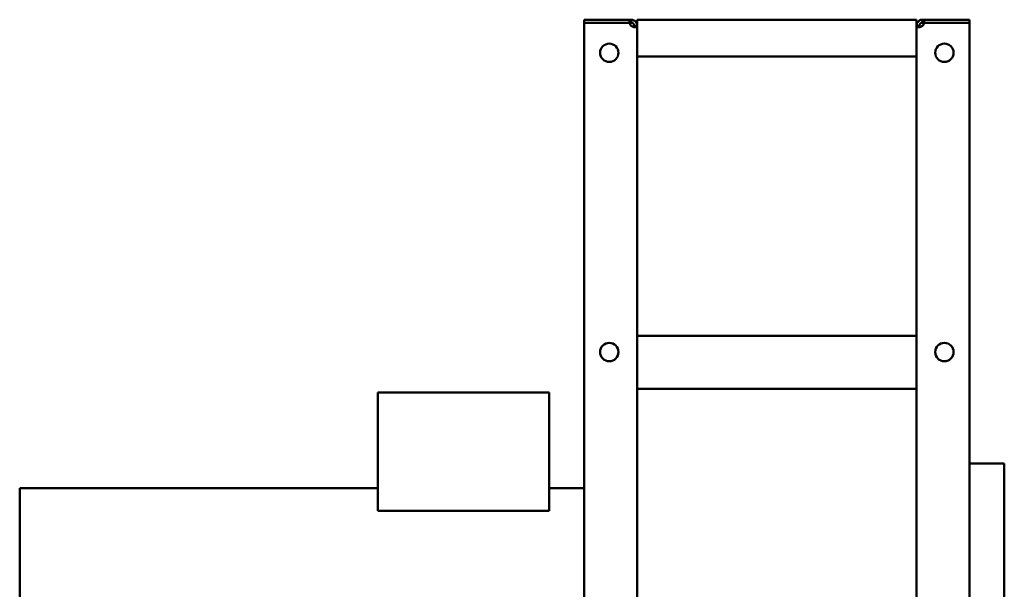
# Model space of a CAD drawing. Header units: millimetres. Extents: x 1066 to 1559, y 643 to 1214.
# Tile 4 of 4: x 1066 to 1559, y 928 to 1214. Entities that reach past the tile are written whole.
import ezdxf

# ---------------------------------------------------------------- set-up
doc = ezdxf.new("R2010")
doc.units = ezdxf.units.MM
doc.header["$LTSCALE"] = 6.25
doc.layers.add('Widoczne (ISO)', color=7, linetype='Continuous', lineweight=50)

msp = doc.modelspace()

# ---------------------------------------------------------------- linework, layer by layer
at = {"layer": 'Widoczne (ISO)'}
for p, q in [((1371.46, 1213.62), (1348.75, 1213.62)), ((1348.75, 1212.12), (1348.75, 1213.62)), ((1371.46, 1212.12), (1348.75, 1212.12)), ((1371.46, 1212.03), (1348.75, 1212.03)), ((1348.75, 644.22), (1348.75, 1212.03)), ((1371.46, 1212.12), (1371.46, 1213.62)), ((1371.46, 1213.62), (1372.25, 1213.62)), ((1372.25, 1212.12), (1371.46, 1212.12)), ((1372.25, 1213.62), (1372.25, 1212.75)), ((1372.25, 1212.75), (1372.25, 1212.12)), ((1373.75, 1210.49), (1373.75, 1210.62)), ((1373.75, 1210.62), (1374.37, 1210.62)), ((1374.37, 1210.49), (1373.75, 1210.49)), ((1374.37, 1210.62), (1375.25, 1210.62)), ((1375.25, 1210.49), (1374.37, 1210.49)), ((1375.25, 1213.62), (1515.25, 1213.62)), ((1375.25, 1213.62), (1375.25, 1198.13)), ((1515.25, 1198.13), (1515.25, 1213.62)), ((1515.25, 1210.62), (1516.13, 1210.62)), ((1516.13, 1210.49), (1515.25, 1210.49)), ((1516.13, 1210.62), (1516.75, 1210.62)), ((1516.75, 1210.49), (1516.13, 1210.49)), ((1516.75, 1210.62), (1516.75, 1210.49)), ((1518.25, 1213.62), (1519.04, 1213.62)), ((1518.25, 1212.75), (1518.25, 1213.62)), ((1518.25, 1212.12), (1518.25, 1212.75)), ((1519.04, 1212.12), (1518.25, 1212.12)), ((1519.04, 1213.62), (1519.04, 1212.12)), ((1541.75, 1213.62), (1519.04, 1213.62)), ((1519.04, 1212.12), (1541.75, 1212.12)), ((1541.75, 1212.03), (1519.04, 1212.03)), ((1541.75, 1212.12), (1541.75, 1213.62)), ((1541.75, 1212.03), (1541.75, 644.22)), ((1375.25, 1198.13), (1375.25, 1195.13)), ((1375.25, 1195.13), (1375.25, 1055.12)), ((1375.25, 1195.13), (1515.25, 1195.13)), ((1515.25, 1198.13), (1515.25, 1195.13)), ((1515.25, 1055.12), (1515.25, 1195.13)), ((1375.25, 1055.12), (1515.25, 1055.12)), ((1375.25, 1052.13), (1375.25, 1055.12)), ((1375.25, 1052.13), (1375.25, 1028.63)), ((1515.25, 1055.12), (1515.25, 1052.13)), ((1515.25, 1028.63), (1515.25, 1052.13)), ((1245.26, 1026.83), (1331.11, 1026.83)), ((1245.26, 1026.83), (1245.26, 967.45)), ((1331.11, 1026.83), (1331.11, 967.45)), ((1375.25, 1028.63), (1515.25, 1028.63)), ((1375.25, 1028.63), (1375.25, 645.76)), ((1515.25, 645.76), (1515.25, 1028.63)), ((1541.75, 991.12), (1559.25, 991.12)), ((1559.25, 991.12), (1559.25, 793.12)), ((1065.75, 805.43), (1065.75, 978.82)), ((1065.75, 978.82), (1245.26, 978.82)), ((1331.11, 978.82), (1348.75, 978.82)), ((1245.26, 967.45), (1331.11, 967.45))]:
    msp.add_line(p, q, dxfattribs=at)
for centre in [(1361.25, 1197.03), (1529.25, 1197.03), (1361.25, 1047.03), (1529.25, 1047.03)]:
    msp.add_circle(centre, 4.6, dxfattribs=at)
for centre, start, end in [((1373.95, 1212.32), 186.8104, 227.2669), ((1516.55, 1212.32), 312.7331, 353.1896)]:
    msp.add_arc(centre, 2.5, start, end, dxfattribs=at)
for points, knots in [([(1372.25, 1213.62), (1372.42, 1213.62), (1372.66, 1213.61), (1373.18, 1213.49), (1373.42, 1213.4), (1373.93, 1213.13), (1374.2, 1212.93), (1374.65, 1212.45), (1374.84, 1212.17), (1375.07, 1211.67), (1375.14, 1211.46), (1375.23, 1211.03), (1375.25, 1210.83), (1375.25, 1210.62)], [-0.519711, -0.519711, -0.519711, -0.519711, -0.4228826, -0.4228826, -0.3445968, -0.3445968, -0.2441002, -0.2441002, -0.1435568, -0.1435568, -0.0730439, -0.0730439, 0, 0, 0, 0]), ([(1373.75, 1210.62), (1373.75, 1210.66), (1373.75, 1210.7), (1373.74, 1210.77), (1373.74, 1210.8), (1373.72, 1210.91), (1373.71, 1210.99), (1373.65, 1211.19), (1373.59, 1211.3), (1373.47, 1211.5), (1373.4, 1211.6), (1373.22, 1211.78), (1373.12, 1211.85), (1372.93, 1211.97), (1372.81, 1212.02), (1372.6, 1212.08), (1372.53, 1212.1), (1372.43, 1212.12), (1372.39, 1212.12), (1372.32, 1212.12), (1372.28, 1212.12), (1372.25, 1212.12)], [0, 0, 0, 0, 0.0168358, 0.0168358, 0.0330965, 0.0330965, 0.0623265, 0.0623265, 0.1097172, 0.1097172, 0.1583108, 0.1583108, 0.206943, 0.206943, 0.2519199, 0.2519199, 0.2779609, 0.2779609, 0.2924191, 0.2924191, 0.3073872, 0.3073872, 0.3073872, 0.3073872]), ([(1375.25, 1210.49), (1375.25, 1210.37), (1375.24, 1210.24), (1375.11, 1210.03), (1375.03, 1209.96), (1374.76, 1209.84), (1374.56, 1209.82), (1374.07, 1209.83), (1373.8, 1209.87), (1373.3, 1209.99), (1373.09, 1210.06), (1372.66, 1210.24), (1372.45, 1210.35), (1372.25, 1210.49)], [0, 0, 0, 0, 0.0619276, 0.0619276, 0.1119961, 0.1119961, 0.1762696, 0.1762696, 0.2405732, 0.2405732, 0.2856704, 0.2856704, 0.3323864, 0.3323864, 0.3323864, 0.3323864]), ([(1373.59, 1209.92), (1373.63, 1209.95), (1373.66, 1210), (1373.71, 1210.11), (1373.72, 1210.18), (1373.74, 1210.28), (1373.74, 1210.32), (1373.75, 1210.4), (1373.75, 1210.44), (1373.75, 1210.49)], [-0.09449602, -0.09449602, -0.09449602, -0.09449602, -0.0611959, -0.0611959, -0.03246542, -0.03246542, -0.01651402, -0.01651402, 0, 0, 0, 0]), ([(1515.25, 1210.62), (1515.25, 1210.8), (1515.26, 1211.03), (1515.39, 1211.56), (1515.47, 1211.79), (1515.74, 1212.31), (1515.94, 1212.57), (1516.43, 1213.03), (1516.7, 1213.21), (1517.2, 1213.45), (1517.41, 1213.51), (1517.84, 1213.61), (1518.05, 1213.62), (1518.25, 1213.62)], [0, 0, 0, 0, 0.0619276, 0.0619276, 0.1119961, 0.1119961, 0.1762696, 0.1762696, 0.2405732, 0.2405732, 0.2856704, 0.2856704, 0.3323864, 0.3323864, 0.3323864, 0.3323864]), ([(1518.25, 1210.49), (1518.08, 1210.37), (1517.84, 1210.24), (1517.32, 1210.03), (1517.08, 1209.96), (1516.57, 1209.84), (1516.3, 1209.82), (1515.85, 1209.83), (1515.66, 1209.87), (1515.43, 1209.99), (1515.36, 1210.06), (1515.27, 1210.24), (1515.25, 1210.35), (1515.25, 1210.49)], [-0.519711, -0.519711, -0.519711, -0.519711, -0.4228826, -0.4228826, -0.3445968, -0.3445968, -0.2441002, -0.2441002, -0.1435568, -0.1435568, -0.0730439, -0.0730439, 0, 0, 0, 0]), ([(1518.25, 1212.12), (1518.22, 1212.12), (1518.18, 1212.12), (1518.11, 1212.12), (1518.07, 1212.11), (1517.96, 1212.1), (1517.89, 1212.08), (1517.69, 1212.02), (1517.57, 1211.97), (1517.37, 1211.85), (1517.27, 1211.77), (1517.1, 1211.59), (1517.02, 1211.5), (1516.91, 1211.3), (1516.85, 1211.19), (1516.79, 1210.98), (1516.78, 1210.91), (1516.76, 1210.8), (1516.76, 1210.76), (1516.75, 1210.69), (1516.75, 1210.66), (1516.75, 1210.62)], [-0.3391334, -0.3391334, -0.3391334, -0.3391334, -0.3205588, -0.3205588, -0.3026187, -0.3026187, -0.2703699, -0.2703699, -0.2180848, -0.2180848, -0.1644726, -0.1644726, -0.1108179, -0.1108179, -0.0611959, -0.0611959, -0.0324654, -0.0324654, -0.016514, -0.016514, 0, 0, 0, 0]), ([(1516.75, 1210.49), (1516.75, 1210.44), (1516.75, 1210.4), (1516.76, 1210.31), (1516.76, 1210.28), (1516.78, 1210.17), (1516.79, 1210.11), (1516.84, 1210), (1516.87, 1209.95), (1516.91, 1209.92)], [0, 0, 0, 0, 0.01683584, 0.01683584, 0.03309654, 0.03309654, 0.06232653, 0.06232653, 0.09351013, 0.09351013, 0.09351013, 0.09351013])]:
    msp.add_open_spline(points, degree=3, knots=knots, dxfattribs=at)

doc.saveas('drawing.dxf')
